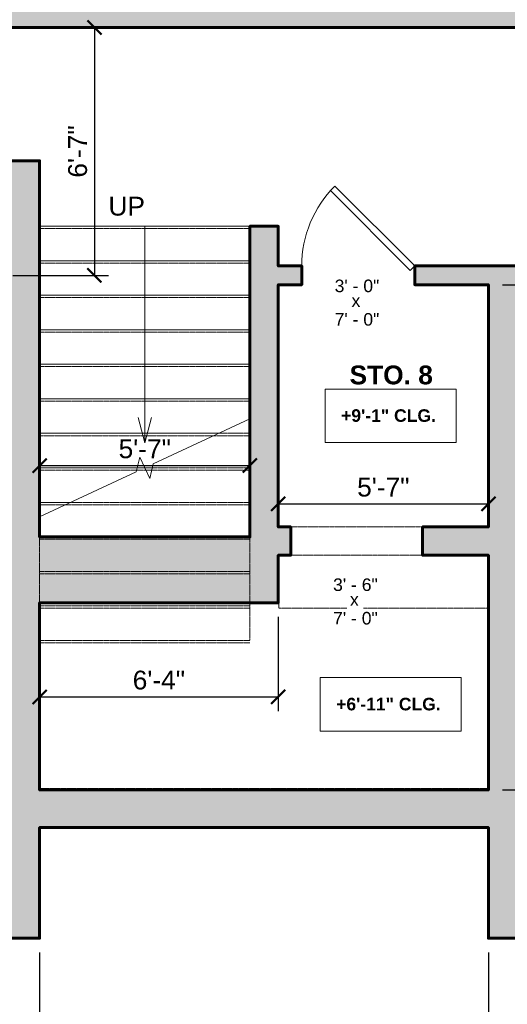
# Model space of a CAD drawing. Header units: inches. Extents: x -2078 to 109126, y -964 to 6385.
# Tile 125 of 137: x 21841 to 21996, y 3659 to 3973. Entities that reach past the tile are written whole.
import ezdxf

# ---------------------------------------------------------------- set-up
doc = ezdxf.new("R2010")
doc.units = ezdxf.units.IN
doc.header["$MEASUREMENT"] = 0
doc.linetypes.add('Overhead', pattern=[0.15625, 0.09375, -0.0625])
doc.linetypes.add('Overhead 1_16_', pattern=[0.101562, 0.0625, -0.039062])
for name, color, linetype, lineweight in [('A-ANNO', 2, 'Continuous', 5), ('A-ANNO-DIMS', 1, 'Continuous', 9), ('A-DOOR', 1, 'Continuous', 18), ('A-STRS', 4, 'Continuous', 9), ('A-STRS-MBND', 31, 'Overhead 1_16_', 9), ('A-WALL', 3, 'Continuous', 40), ('S-STRS-ANNO', 31, 'Continuous', 9), ('S-STRS-MBND', 31, 'Continuous', 9)]:
    doc.layers.add(name, color=color, linetype=linetype, lineweight=lineweight)
doc.layers.add('A-HATCH', color=9, linetype='Continuous')
doc.styles.add('Arial', font='arial.ttf')
doc.styles.add('Arial_1', font='arial.ttf', dxfattribs={"height": 0.0625})
doc.styles.add('Arial_2', font='arial.ttf', dxfattribs={"height": 3})
doc.styles.add('Arial_B', font='arialbd.ttf', dxfattribs={"height": 4.5})
doc.styles.add('Arial_B_1', font='arialbd.ttf', dxfattribs={"height": 3})
doc.styles.add('JC', font='arial.ttf', dxfattribs={"height": 0.125})
doc.dimstyles.new('JC-DIMS', dxfattribs={"dimtxt": 0.125, "dimasz": 0.09375, "dimexe": 0.09375, "dimexo": 0.09375, "dimgap": 0.046875, "dimtad": 1, "dimdec": 1, "dimzin": 0, "dimdsep": 46, "dimlunit": 4, "dimtxsty": 'JC', "dimblk": 'ARCHTICK', "dimcen": 0.09, "dimclrd": 1, "dimclre": 1, "dimclrt": 256, "dimadec": 0, "dimazin": 0, "dimtfac": 1, "dimtdec": 1, "dimtofl": 0, "dimtmove": 1, "dimatfit": 3, "dimfxl": 1, "dimtolj": 1, "dimtzin": 0, "dimarcsym": 0})

# ---------------------------------------------------------------- blocks, each defined once
blk = doc.blocks.new('JC_OPENING DOOR - 3-6 X 7-1652723-2nd Floor Plan')
at = {"linetype": 'Overhead'}
for p, q in [((-21.32, 4.5), (20.68, 4.5)), ((20.68, -4.5), (-21.32, -4.5))]:
    blk.add_line(p, q, dxfattribs=at)
for p, q in [((-21.32, -4.5), (-21.32, 4.5)), ((20.68, 4.5), (20.68, -4.5))]:
    blk.add_line(p, q)
blk = doc.blocks.new('JC_DOOR_SINGLE PANEL - SINGLE DOOR-1525211-2nd Floor Plan')
at = {"layer": 'A-DOOR', "lineweight": 30}
for p, q in [((-7.46, 28.46), (-8.87, 27.04)), ((18, 3), (-7.46, 28.46)), ((-8.87, 27.04), (16.59, 1.59)), ((16.59, 1.59), (18, 3))]:
    blk.add_line(p, q, dxfattribs=at)
at = {"layer": 'A-DOOR', "lineweight": 9}
blk.add_arc((18, 3), 36, 135, 180, dxfattribs=at)
blk = doc.blocks.new('_ArchTick')
at = {"color": 0, "linetype": 'ByBlock', "const_width": 0.15}
blk.add_lwpolyline([(-0.5, -0.5), (0.5, 0.5)], dxfattribs=at)
blk = doc.blocks.new('*D917')
at = {"layer": 'A-ANNO-DIMS', "color": 1, "lineweight": -2, "transparency": 16777216}
for p, q in [((21846.88, 3675.98), (21846.88, 3415.15)), ((21989.88, 3675.98), (21989.88, 3415.15)), ((21846.88, 3419.65), (21989.88, 3419.65))]:
    blk.add_line(p, q, dxfattribs=at)
at = {"layer": 'Defpoints', "color": 0, "transparency": 16777216}
for p in [(21846.88, 3680.48), (21989.88, 3680.48), (21989.88, 3419.65)]:
    blk.add_point(p, dxfattribs=at)
at = {"layer": 'A-ANNO-DIMS', "color": 1, "lineweight": -2, "transparency": 16777216, "xscale": 4.5, "yscale": 4.5, "zscale": 4.5, "rotation": 180}
blk.add_blockref('_ArchTick', (21846.88, 3419.65), dxfattribs=at)
at = {"layer": 'A-ANNO-DIMS', "color": 1, "lineweight": -2, "transparency": 16777216, "xscale": 4.5, "yscale": 4.5, "zscale": 4.5}
blk.add_blockref('_ArchTick', (21989.88, 3419.65), dxfattribs=at)
at = {"layer": 'A-ANNO-DIMS', "transparency": 16777216, "insert": (21918.38, 3424.91), "char_height": 6, "width": 0.5739, "attachment_point": 5, "style": 'JC'}
blk.add_mtext('\\A1;11\'-11"', dxfattribs=at)
blk = doc.blocks.new('*D923')
at = {"layer": 'A-ANNO-DIMS', "color": 1, "lineweight": -2, "transparency": 16777216}
for p, q in [((23046.88, 3717.02), (23046.88, 3383.14)), ((21468.88, 3675.2), (21468.88, 3383.14)), ((21468.88, 3387.64), (23046.88, 3387.64))]:
    blk.add_line(p, q, dxfattribs=at)
at = {"layer": 'Defpoints', "color": 0, "transparency": 16777216}
for p in [(23046.88, 3721.52), (21468.88, 3679.7), (23046.88, 3387.64)]:
    blk.add_point(p, dxfattribs=at)
at = {"layer": 'A-ANNO-DIMS', "color": 1, "lineweight": -2, "transparency": 16777216, "xscale": 4.5, "yscale": 4.5, "zscale": 4.5, "rotation": 180}
blk.add_blockref('_ArchTick', (21468.88, 3387.64), dxfattribs=at)
at = {"layer": 'A-ANNO-DIMS', "color": 1, "lineweight": -2, "transparency": 16777216, "xscale": 4.5, "yscale": 4.5, "zscale": 4.5}
blk.add_blockref('_ArchTick', (23046.88, 3387.64), dxfattribs=at)
at = {"layer": 'A-ANNO-DIMS', "transparency": 16777216, "insert": (22257.88, 3392.95), "char_height": 6, "width": 0.5739, "attachment_point": 5, "style": 'JC'}
blk.add_mtext('\\A1;131\'-6"', dxfattribs=at)
blk = doc.blocks.new('*D967')
at = {"layer": 'A-ANNO-DIMS', "color": 1, "lineweight": -2, "transparency": 16777216}
for p, q in [((21846.88, 3832.3), (21846.88, 3826.64)), ((21913.88, 3832.3), (21913.88, 3826.64)), ((21846.88, 3831.14), (21913.88, 3831.14))]:
    blk.add_line(p, q, dxfattribs=at)
at = {"layer": 'Defpoints', "color": 0, "transparency": 16777216}
for p in [(21846.88, 3836.8), (21913.88, 3836.8), (21913.88, 3831.14)]:
    blk.add_point(p, dxfattribs=at)
at = {"layer": 'A-ANNO-DIMS', "color": 1, "lineweight": -2, "transparency": 16777216, "xscale": 4.5, "yscale": 4.5, "zscale": 4.5, "rotation": 180}
blk.add_blockref('_ArchTick', (21846.88, 3831.14), dxfattribs=at)
at = {"layer": 'A-ANNO-DIMS', "color": 1, "lineweight": -2, "transparency": 16777216, "xscale": 4.5, "yscale": 4.5, "zscale": 4.5}
blk.add_blockref('_ArchTick', (21913.88, 3831.14), dxfattribs=at)
at = {"layer": 'A-ANNO-DIMS', "transparency": 16777216, "insert": (21880.38, 3836.44), "char_height": 6, "width": 0.4008, "attachment_point": 5, "style": 'JC'}
blk.add_mtext('\\A1;5\'-7"', dxfattribs=at)
blk = doc.blocks.new('*D969')
at = {"layer": 'A-ANNO-DIMS', "color": 1, "lineweight": -2, "transparency": 16777216}
for p, q in [((21922.88, 3820.08), (21922.88, 3814.42)), ((21922.88, 3818.92), (21989.88, 3818.92)), ((21989.88, 3820.08), (21989.88, 3814.42))]:
    blk.add_line(p, q, dxfattribs=at)
at = {"layer": 'Defpoints', "color": 0, "transparency": 16777216}
for p in [(21922.88, 3824.58), (21989.88, 3824.58), (21989.88, 3818.92)]:
    blk.add_point(p, dxfattribs=at)
at = {"layer": 'A-ANNO-DIMS', "color": 1, "lineweight": -2, "transparency": 16777216, "xscale": 4.5, "yscale": 4.5, "zscale": 4.5, "rotation": 180}
blk.add_blockref('_ArchTick', (21922.88, 3818.92), dxfattribs=at)
at = {"layer": 'A-ANNO-DIMS', "color": 1, "lineweight": -2, "transparency": 16777216, "xscale": 4.5, "yscale": 4.5, "zscale": 4.5}
blk.add_blockref('_ArchTick', (21989.88, 3818.92), dxfattribs=at)
at = {"layer": 'A-ANNO-DIMS', "transparency": 16777216, "insert": (21956.38, 3824.22), "char_height": 6, "width": 0.4008, "attachment_point": 5, "style": 'JC'}
blk.add_mtext('\\A1;5\'-7"', dxfattribs=at)
blk = doc.blocks.new('*D971')
at = {"layer": 'A-ANNO-DIMS', "color": 1, "lineweight": -2, "transparency": 16777216}
for p, q in [((21994.38, 3888.74), (22032.42, 3888.74)), ((22027.92, 3888.74), (22027.92, 3727.74)), ((21994.38, 3727.74), (22032.42, 3727.74))]:
    blk.add_line(p, q, dxfattribs=at)
at = {"layer": 'Defpoints', "color": 0, "transparency": 16777216}
for p in [(21989.88, 3888.74), (21989.88, 3727.74), (22027.92, 3727.74)]:
    blk.add_point(p, dxfattribs=at)
at = {"layer": 'A-ANNO-DIMS', "color": 1, "lineweight": -2, "transparency": 16777216, "xscale": 4.5, "yscale": 4.5, "zscale": 4.5}
for p, rotation in [((22027.92, 3888.74), 90), ((22027.92, 3727.74), 270)]:
    blk.add_blockref('_ArchTick', p, dxfattribs=dict(at, rotation=rotation))
at = {"layer": 'A-ANNO-DIMS', "transparency": 16777216, "insert": (22022.61, 3808.24), "char_height": 6, "width": 0.4874, "attachment_point": 5, "rotation": 90, "style": 'JC'}
blk.add_mtext('\\A1;13\'-5"', dxfattribs=at)
blk = doc.blocks.new('*D973')
at = {"layer": 'A-ANNO-DIMS', "color": 1, "lineweight": -2, "transparency": 16777216}
for p, q in [((21865.48, 3970.74), (21859.82, 3970.74)), ((21864.32, 3970.74), (21864.32, 3891.74)), ((21838.38, 3891.74), (21868.82, 3891.74))]:
    blk.add_line(p, q, dxfattribs=at)
at = {"layer": 'Defpoints', "color": 0, "transparency": 16777216}
for p in [(21869.98, 3970.74), (21833.88, 3891.74), (21864.32, 3891.74)]:
    blk.add_point(p, dxfattribs=at)
at = {"layer": 'A-ANNO-DIMS', "color": 1, "lineweight": -2, "transparency": 16777216, "xscale": 4.5, "yscale": 4.5, "zscale": 4.5}
for p, rotation in [((21864.32, 3970.74), 90), ((21864.32, 3891.74), 270)]:
    blk.add_blockref('_ArchTick', p, dxfattribs=dict(at, rotation=rotation))
at = {"layer": 'A-ANNO-DIMS', "transparency": 16777216, "insert": (21859.01, 3931.24), "char_height": 6, "width": 0.4008, "attachment_point": 5, "rotation": 90, "style": 'JC'}
blk.add_mtext('\\A1;6\'-7"', dxfattribs=at)
blk = doc.blocks.new('JC- existing door Tag_quad - JC- existing door Tag_quad-839775-2nd Floor Plan')
at = {"layer": 'A-ANNO', "insert": (-0.0234, 0.0378), "char_height": 0.0625, "width": 0.0505, "attachment_point": 1, "style": 'Arial_1', "bg_fill": 3, "box_fill_scale": 1.25, "bg_fill_color": 256, "bg_fill_true_color": 13158600, "bg_fill_transparency": 0}
blk.add_mtext('x', dxfattribs=at)
blk = doc.blocks.new('*D1023')
at = {"layer": 'A-ANNO-DIMS', "color": 1, "lineweight": -2, "transparency": 16777216}
for p, q in [((21922.88, 3782.91), (21922.88, 3752.91)), ((21846.88, 3758.57), (21846.88, 3752.91)), ((21846.88, 3757.41), (21922.88, 3757.41))]:
    blk.add_line(p, q, dxfattribs=at)
at = {"layer": 'Defpoints', "color": 0, "transparency": 16777216}
for p in [(21922.88, 3787.41), (21846.88, 3763.07), (21922.88, 3757.41)]:
    blk.add_point(p, dxfattribs=at)
at = {"layer": 'A-ANNO-DIMS', "color": 1, "lineweight": -2, "transparency": 16777216, "xscale": 4.5, "yscale": 4.5, "zscale": 4.5, "rotation": 180}
blk.add_blockref('_ArchTick', (21846.88, 3757.41), dxfattribs=at)
at = {"layer": 'A-ANNO-DIMS', "color": 1, "lineweight": -2, "transparency": 16777216, "xscale": 4.5, "yscale": 4.5, "zscale": 4.5}
blk.add_blockref('_ArchTick', (21922.88, 3757.41), dxfattribs=at)
at = {"layer": 'A-ANNO-DIMS', "transparency": 16777216, "insert": (21884.88, 3762.73), "char_height": 6, "width": 0.4008, "attachment_point": 5, "style": 'JC'}
blk.add_mtext('\\A1;6\'-4"', dxfattribs=at)

msp = doc.modelspace()

# ---------------------------------------------------------------- linework, layer by layer
at = {"layer": 'A-ANNO'}
for p, q in [((21880.381, 3907.411), (21880.381, 3841.411)), ((21880.381, 3838.411), (21878.238, 3846.411)), ((21880.381, 3838.411), (21882.525, 3846.411))]:
    msp.add_line(p, q, dxfattribs=at)
at = {"layer": 'A-ANNO', "flags": 128}
for points in [[(21937.807, 3855.526), (21979.543, 3855.526), (21979.543, 3838.458), (21937.807, 3838.458)], [(21936.219, 3763.572), (21981.13, 3763.572), (21981.13, 3746.504), (21936.219, 3746.504)]]:
    msp.add_lwpolyline(points, close=True, dxfattribs=at)
at = {"layer": 'A-STRS'}
for p, q in [((21913.881, 3907.411), (21846.881, 3907.411)), ((21913.881, 3896.411), (21846.881, 3896.411)), ((21913.881, 3885.411), (21846.881, 3885.411)), ((21913.881, 3874.411), (21846.881, 3874.411)), ((21913.881, 3863.411), (21846.881, 3863.411)), ((21913.881, 3852.411), (21846.881, 3852.411)), ((21903.971, 3841.411), (21846.881, 3841.411)), ((21877.97, 3830.411), (21846.881, 3830.411)), ((21882.792, 3830.411), (21880.381, 3830.411)), ((21846.881, 3819.411), (21846.881, 3814.79)), ((21856.792, 3819.411), (21846.881, 3819.411))]:
    msp.add_line(p, q, dxfattribs=at)
at = {"layer": 'A-STRS', "linetype": 'Overhead 1_16_'}
for p, q in [((21913.881, 3906.661), (21846.881, 3906.661)), ((21913.881, 3895.661), (21846.881, 3895.661)), ((21913.881, 3884.661), (21846.881, 3884.661)), ((21913.881, 3873.661), (21846.881, 3873.661)), ((21913.881, 3862.661), (21846.881, 3862.661)), ((21913.881, 3851.661), (21846.881, 3851.661)), ((21902.362, 3840.661), (21846.881, 3840.661)), ((21877.788, 3829.661), (21846.881, 3829.661)), ((21882.61, 3829.661), (21880.731, 3829.661)), ((21855.183, 3818.661), (21846.881, 3818.661))]:
    msp.add_line(p, q, dxfattribs=at)
at = {"layer": 'A-STRS-MBND'}
for p, q in [((21913.881, 3841.411), (21903.971, 3841.411)), ((21913.881, 3840.661), (21902.362, 3840.661)), ((21880.731, 3829.661), (21877.788, 3829.661)), ((21880.381, 3830.411), (21877.97, 3830.411)), ((21913.881, 3829.661), (21882.61, 3829.661)), ((21913.881, 3830.411), (21882.792, 3830.411)), ((21913.881, 3827.376), (21913.881, 3775.411)), ((21913.881, 3819.411), (21856.792, 3819.411)), ((21913.881, 3818.661), (21855.183, 3818.661)), ((21846.881, 3814.79), (21846.881, 3775.411)), ((21913.881, 3808.411), (21846.881, 3808.411)), ((21913.881, 3807.661), (21846.881, 3807.661)), ((21913.881, 3797.411), (21846.881, 3797.411)), ((21913.881, 3796.661), (21846.881, 3796.661)), ((21913.881, 3786.411), (21846.881, 3786.411)), ((21913.881, 3785.661), (21846.881, 3785.661)), ((21923.049, 3787.411), (21913.881, 3787.411)), ((21923.049, 3785.657), (21923.049, 3787.411)), ((21989.881, 3785.657), (21923.049, 3785.657)), ((21989.881, 3728.189), (21989.881, 3785.657)), ((21846.881, 3775.411), (21846.881, 3728.189)), ((21913.881, 3775.411), (21846.881, 3775.411)), ((21913.881, 3774.661), (21846.881, 3774.661)), ((21846.881, 3728.189), (21989.881, 3728.189))]:
    msp.add_line(p, q, dxfattribs=at)
at = {"layer": 'A-WALL', "lineweight": 60}
for points in [[(21791.881, 3970.741), (22003.881, 3970.741)], [(21834.381, 3715.741), (21834.881, 3715.741), (21834.881, 3680.481), (21846.881, 3680.481), (21846.881, 3715.741), (21989.881, 3715.741), (21989.881, 3680.481), (22001.881, 3680.481)]]:
    msp.add_lwpolyline(points, dxfattribs=at)
at = {"layer": 'S-STRS-ANNO'}
msp.add_line((21880.381, 3841.411), (21880.381, 3838.411), dxfattribs=at)
at = {"layer": 'S-STRS-MBND'}
for p, q in [((21883.1, 3831.679), (21913.881, 3846.032)), ((21877.662, 3829.143), (21878.796, 3833.809)), ((21878.796, 3833.809), (21881.966, 3827.012)), ((21881.966, 3827.012), (21883.1, 3831.679)), ((21846.881, 3814.79), (21877.662, 3829.143))]:
    msp.add_line(p, q, dxfattribs=at)

# ---------------------------------------------------------------- block references
at = {"layer": 'A-ANNO', "xscale": 64, "yscale": 64, "zscale": 64}
msp.add_blockref('JC- existing door Tag_quad - JC- existing door Tag_quad-839775-2nd Floor Plan', (21947.758, 3883.271), dxfattribs=at)
at = {"layer": 'A-DOOR'}
msp.add_blockref('JC_DOOR_SINGLE PANEL - SINGLE DOOR-1525211-2nd Floor Plan', (21948.381, 3891.741), dxfattribs=at)
at = {"layer": 'A-DOOR', "rotation": 180}
msp.add_blockref('JC_OPENING DOOR - 3-6 X 7-1652723-2nd Floor Plan', (21947.559, 3807.07), dxfattribs=at)

# ---------------------------------------------------------------- texts
at = {"layer": 'A-ANNO', "insert": (21868.797, 3916.806), "char_height": 6, "width": 13.90064, "attachment_point": 1, "line_spacing_factor": 0.941778, "style": 'Arial'}
msp.add_mtext('UP', dxfattribs=at)
at = {"layer": 'A-ANNO', "attachment_point": 1}
for s, insert, char_height, width, style in [('3\' - 0"', (21940.873, 3890.408), 4, 17.978, 'Arial_2'), ('7\' - 0"', (21940.873, 3879.727), 4, 17.978, 'Arial_2'), ('STO. 8', (21945.619, 3863.021), 6, 33.47095, 'Arial_B'), ('+9\'-1" CLG.', (21942.927, 3849.073), 4, 37.976, 'Arial_B_1'), ('3\' - 6"', (21940.373, 3795.17), 4, 17.978, 'Arial_2'), ('7\' - 0"', (21940.373, 3784.489), 4, 17.978, 'Arial_2'), ('+6\'-11" CLG.', (21941.339, 3757.119), 4, 41.814, 'Arial_B_1')]:
    msp.add_mtext(s, dxfattribs=dict(at, insert=insert, char_height=char_height, width=width, style=style))

# ---------------------------------------------------------------- dimensions: what is measured, and where the dimension line sits
at = {"layer": 'A-ANNO-DIMS'}
for base, p1, p2, picture, middle in [((21864.323, 3891.741), (21869.98, 3970.741), (21833.881, 3891.741), '*D973', (21859.009, 3931.241)), ((22027.923, 3727.741), (21989.881, 3888.741), (21989.881, 3727.741), '*D971', (22022.608, 3808.241))]:
    dim = msp.add_linear_dim(base=base, p1=p1, p2=p2, angle=90, dimstyle='JC-DIMS', dxfattribs=at)
    dim.commit()
    dim.dimension.update_dxf_attribs({"geometry": picture, "text_midpoint": middle})
for base, p1, p2, picture, middle in [((21913.881, 3831.143), (21846.881, 3836.8), (21913.881, 3836.8), '*D967', (21880.381, 3836.444)), ((21989.881, 3818.924), (21922.881, 3824.58), (21989.881, 3824.58), '*D969', (21956.381, 3824.225)), ((21922.881, 3757.412), (21846.881, 3763.069), (21922.881, 3787.411), '*D1023', (21884.881, 3762.726)), ((23046.881, 3387.639), (21468.881, 3679.705), (23046.881, 3721.521), '*D923', (22257.881, 3392.955)), ((21989.881, 3419.652), (21846.881, 3680.481), (21989.881, 3680.481), '*D917', (21918.381, 3424.914))]:
    dim = msp.add_linear_dim(base=base, p1=p1, p2=p2, dimstyle='JC-DIMS', dxfattribs=at)
    dim.commit()
    dim.dimension.update_dxf_attribs({"geometry": picture, "text_midpoint": middle})

# ---------------------------------------------------------------- next in the draw order: block references
at = {"layer": 'A-ANNO', "xscale": 64, "yscale": 64, "zscale": 64}
msp.add_blockref('JC- existing door Tag_quad - JC- existing door Tag_quad-839775-2nd Floor Plan', (21947.258, 3788.033), dxfattribs=at)

# ---------------------------------------------------------------- next in the draw order: hatches: boundary and pattern name
at = {"layer": 'A-HATCH'}
h = msp.add_hatch(color=256, dxfattribs=at)
h.dxf.hatch_style = 1
h.paths.add_polyline_path([(22001.881, 3865.741), (22044.631, 3865.741), (22044.631, 3874.741), (22001.881, 3874.741), (22001.881, 3894.741), (21966.381, 3894.741), (21966.381, 3888.741), (21989.881, 3888.741), (21989.881, 3811.57), (21968.881, 3811.57), (21968.881, 3802.57), (21989.881, 3802.57), (21989.881, 3727.741), (21846.881, 3727.741), (21846.881, 3787.411), (21922.881, 3787.411), (21922.881, 3802.57), (21926.881, 3802.57), (21926.881, 3811.57), (21922.881, 3811.57), (21922.881, 3888.741), (21930.381, 3888.741), (21930.381, 3894.741), (21922.881, 3894.741), (21922.881, 3907.411), (21913.881, 3907.411), (21913.881, 3808.411), (21846.881, 3808.411), (21846.881, 3814.79), (21846.881, 3928.264), (21833.881, 3928.264), (21833.881, 3891.741), (21791.881, 3891.741), (21791.881, 3895.741), (21785.881, 3895.741), (21785.881, 3885.741), (21825.881, 3885.741), (21825.881, 3727.741), (21825.881, 3715.741), (21834.381, 3715.741), (21834.881, 3715.741), (21834.881, 3680.481), (21846.881, 3680.481), (21846.881, 3715.741), (21989.881, 3715.741), (21989.881, 3680.481), (22001.881, 3680.481)])
h.paths.add_polyline_path([(21689.881, 3757.241), (21743.129, 3757.241), (21743.129, 3755.741), (21745.129, 3755.741), (21745.129, 3763.491), (21743.129, 3763.491), (21743.129, 3759.241), (21689.881, 3759.241), (21689.881, 3790.741), (21743.129, 3790.741), (21743.129, 3787.491), (21745.129, 3787.491), (21745.129, 3794.491), (21743.129, 3794.491), (21743.129, 3792.741), (21689.881, 3792.741), (21689.881, 3822.741), (21743.129, 3822.741), (21743.129, 3818.491), (21745.129, 3818.491), (21745.129, 3822.741), (21753.484, 3822.741), (21753.484, 3831.741), (21689.881, 3831.741), (21689.881, 3967.741), (21785.881, 3967.741), (21785.881, 3931.741), (21791.881, 3931.741), (21791.881, 3970.741), (22003.881, 3970.741), (22003.881, 3980.741), (22000.881, 3980.741), (22000.881, 4028.741), (21992.881, 4028.741), (21992.881, 3980.741), (21689.881, 3980.741), (21689.881, 4093.741), (21739.672, 4093.741), (21739.672, 4100.741), (21676.881, 4100.741), (21676.881, 3889.741), (21614.734, 3889.741), (21614.734, 3883.741), (21676.881, 3883.741), (21676.881, 3781.741), (21654.881, 3781.741), (21654.881, 3771.741), (21676.881, 3771.741), (21676.881, 3679.293), (21689.881, 3679.293), (21689.881, 3715.741), (21689.881, 3727.741)])
h.paths.add_polyline_path([(21468.881, 3771.741), (21493.881, 3771.741), (21493.881, 3781.741), (21492.881, 3781.741), (21492.881, 3810.741), (21482.881, 3810.741), (21482.881, 3781.741), (21468.881, 3781.741), (21468.881, 3788.741), (21456.881, 3788.741), (21456.881, 3679.705), (21468.881, 3679.705)])

# ---------------------------------------------------------------- next in the draw order: linework, layer by layer
at = {"layer": 'A-WALL', "lineweight": 60}
msp.add_lwpolyline([(22001.881, 3894.741), (21966.381, 3894.741), (21966.381, 3888.741), (21989.881, 3888.741), (21989.881, 3811.57), (21968.881, 3811.57), (21968.881, 3802.57), (21989.881, 3802.57), (21989.881, 3727.741), (21846.881, 3727.741), (21846.881, 3787.411), (21922.881, 3787.411), (21922.881, 3802.57), (21926.881, 3802.57), (21926.881, 3811.57), (21922.881, 3811.57), (21922.881, 3888.741), (21930.381, 3888.741), (21930.381, 3894.741), (21922.881, 3894.741), (21922.881, 3907.411), (21913.881, 3907.411), (21913.881, 3808.411), (21846.881, 3808.411), (21846.881, 3814.79), (21846.881, 3928.264), (21833.881, 3928.264)], dxfattribs=at)

doc.saveas('drawing.dxf')
